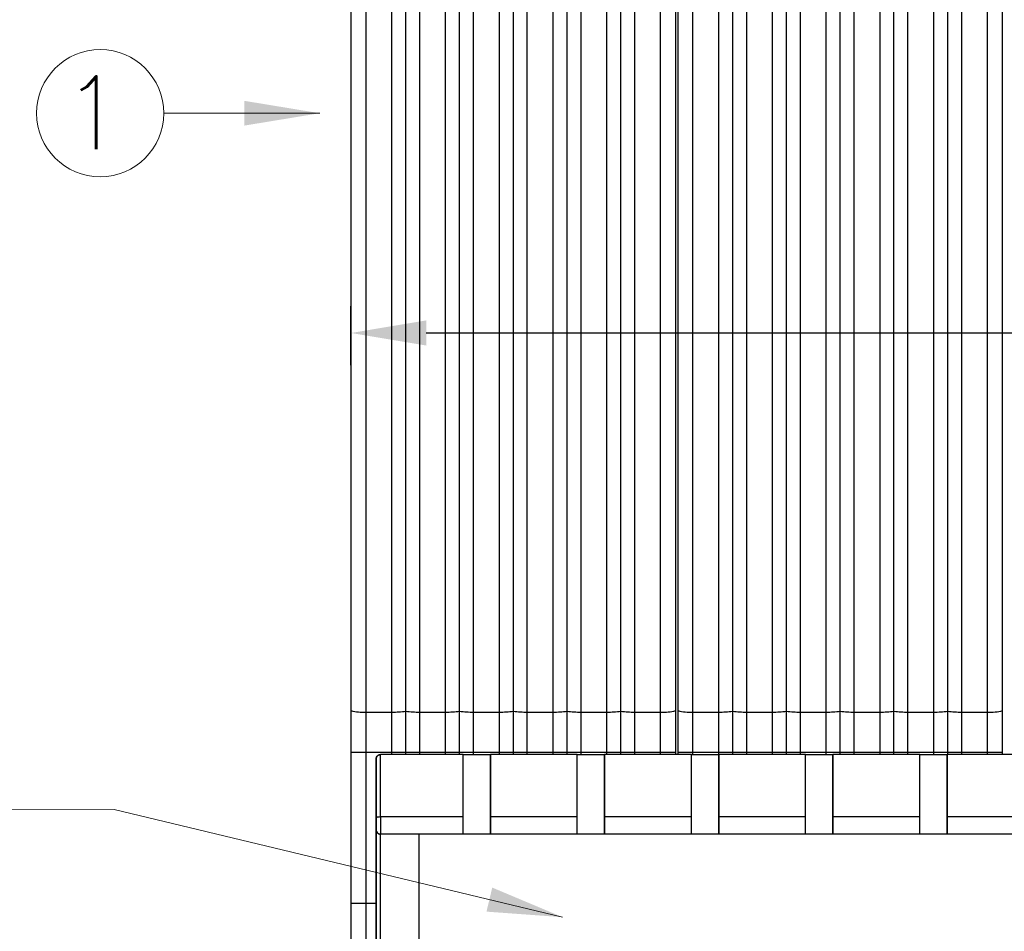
# Model space of a CAD drawing. Header units: millimetres. Extents: x 14 to 338, y 9 to 236.
# Tile 5 of 24: x 47 to 92, y 123 to 165. Entities that reach past the tile are written whole.
import ezdxf

# ---------------------------------------------------------------- set-up
doc = ezdxf.new("R2010")
doc.units = ezdxf.units.MM
doc.layers.add('DIM1', color=5, linetype='Continuous', lineweight=9)
doc.layers.add('PAD', color=86, linetype='Continuous', lineweight=0)
doc.styles.add('ROMANS', font='romans.shx', dxfattribs={"height": 3.5})
doc.styles.get("Standard").update_dxf_attribs({"font": 'arial.ttf'})
doc.dimstyles.new('ISO-25', dxfattribs={"dimtxt": 2.5, "dimasz": 3.5, "dimexe": 1.25, "dimexo": 0.625, "dimtad": 1, "dimtxsty": 'Standard', "dimcen": -2.5, "dimadec": 0, "dimazin": 0, "dimtfac": 1, "dimtmove": 0, "dimatfit": 3, "dimfxl": 1, "dimarcsym": 0})
doc.dimstyles.get("Standard").update_dxf_attribs({"dimtxt": 0.18, "dimasz": 0.18, "dimexe": 0.18, "dimexo": 0.0625, "dimgap": 0.09, "dimtad": 0, "dimtih": 1, "dimtoh": 1, "dimdec": 4, "dimzin": 0, "dimdsep": 46, "dimtxsty": 'Standard', "dimcen": 0.09, "dimadec": 0, "dimazin": 0, "dimtfac": 1, "dimtdec": 4, "dimtofl": 0, "dimtmove": 0, "dimatfit": 3, "dimfxl": 1, "dimtolj": 1, "dimtzin": 0, "dimarcsym": 0})

# ---------------------------------------------------------------- blocks, each defined once
blk = doc.blocks.new('*D25')
at = {"layer": 'Defpoints', "color": 0}
for p in [(153.082, 150.351), (61.982, 148.225), (153.082, 148.225)]:
    blk.add_point(p, dxfattribs=at)
at = {"layer": 'PAD', "color": 0, "lineweight": -2}
for p, q in [((61.982, 148.85), (61.982, 151.601)), ((153.082, 148.85), (153.082, 151.601)), ((65.482, 150.351), (149.582, 150.351)), ((153.082, 150.351), (165.536, 150.351))]:
    blk.add_line(p, q, dxfattribs=at)
at = {"layer": 'PAD', "color": 0}
for points in [[(65.482, 150.935), (65.482, 149.768), (61.982, 150.351)], [(149.582, 149.768), (149.582, 150.935), (153.082, 150.351)]]:
    blk.add_solid(points, dxfattribs=at)
at = {"layer": 'PAD', "color": 0, "insert": (161.908, 152.477), "char_height": 2.5, "attachment_point": 5}
blk.add_mtext('91,1', dxfattribs=at)

msp = doc.modelspace()

# ---------------------------------------------------------------- linework, layer by layer
at = {"color": 7, "linetype": 'Continuous', "lineweight": 25}
for p, q in [((63.155, 130.539), (63.155, 127.792)), ((63.155, 130.539), (63.155, 130.539)), ((63.155, 120.47), (63.155, 130.539)), ((63.355, 127.839), (63.355, 130.739)), ((67.195, 130.739), (63.355, 130.739)), ((67.195, 127.839), (67.195, 130.739)), ((67.195, 130.739), (68.465, 130.739)), ((68.465, 130.739), (68.465, 127.839)), ((68.465, 127.039), (68.465, 130.739)), ((72.505, 130.739), (68.465, 130.739)), ((72.505, 127.839), (72.505, 130.739)), ((72.505, 130.739), (73.775, 130.739)), ((73.775, 130.739), (73.775, 127.839)), ((73.775, 127.039), (73.775, 130.739)), ((77.815, 130.739), (73.775, 130.739)), ((77.815, 127.839), (77.815, 130.739)), ((77.815, 130.739), (79.085, 130.739)), ((83.125, 130.739), (79.085, 130.739)), ((79.085, 130.739), (79.085, 127.839)), ((79.085, 127.039), (79.085, 130.739)), ((83.125, 127.839), (83.125, 130.739)), ((83.125, 130.739), (84.395, 130.739)), ((84.395, 130.739), (84.395, 127.839)), ((84.395, 127.039), (84.395, 130.739)), ((88.435, 130.739), (84.395, 130.739)), ((88.435, 127.839), (88.435, 130.739)), ((88.435, 130.739), (89.705, 130.739)), ((93.745, 130.739), (89.705, 130.739)), ((89.705, 130.739), (89.705, 127.839)), ((89.705, 127.039), (89.705, 130.739)), ((63.155, 127.792), (63.155, 127.239)), ((63.355, 127.839), (63.355, 127.039)), ((67.195, 127.839), (63.355, 127.839)), ((67.195, 127.039), (67.195, 127.839)), ((68.465, 127.839), (68.465, 127.039)), ((72.505, 127.839), (68.465, 127.839)), ((72.505, 127.039), (72.505, 127.839)), ((77.815, 127.839), (73.775, 127.839)), ((73.775, 127.839), (73.775, 127.039)), ((77.815, 127.039), (77.815, 127.839)), ((83.125, 127.839), (79.085, 127.839)), ((79.085, 127.839), (79.085, 127.039)), ((83.125, 127.039), (83.125, 127.839)), ((84.395, 127.839), (84.395, 127.039)), ((88.435, 127.839), (84.395, 127.839)), ((88.435, 127.039), (88.435, 127.839)), ((93.745, 127.839), (89.705, 127.839)), ((89.705, 127.839), (89.705, 127.039)), ((63.155, 127.239), (63.155, 127.239)), ((63.155, 127.239), (63.155, 119.589)), ((67.195, 127.039), (63.355, 127.039)), ((63.355, 119.589), (63.355, 127.039)), ((65.155, 119.589), (65.155, 127.039)), ((68.465, 127.039), (67.195, 127.039)), ((68.465, 127.039), (68.465, 127.039)), ((72.505, 127.039), (68.465, 127.039)), ((73.775, 127.039), (72.505, 127.039)), ((77.815, 127.039), (73.775, 127.039)), ((73.775, 127.039), (73.775, 127.039)), ((79.085, 127.039), (77.815, 127.039)), ((83.125, 127.039), (79.085, 127.039)), ((79.085, 127.039), (79.085, 127.039)), ((84.395, 127.039), (83.125, 127.039)), ((84.395, 127.039), (84.395, 127.039)), ((88.435, 127.039), (84.395, 127.039)), ((89.705, 127.039), (88.435, 127.039)), ((89.705, 127.039), (89.705, 127.039)), ((93.745, 127.039), (89.705, 127.039))]:
    msp.add_line(p, q, dxfattribs=at)
for points, knots in [([(63.155, 130.539), (63.158, 130.567), (63.165, 130.624), (63.218, 130.691), (63.286, 130.732), (63.333, 130.736), (63.355, 130.739)], [0, 0, 0, 0, 0.289929, 0.588565, 0.806253, 1, 1, 1, 1]), ([(63.355, 130.739), (63.336, 130.737), (63.296, 130.734), (63.241, 130.707), (63.193, 130.663), (63.161, 130.604), (63.157, 130.56), (63.155, 130.539)], [0, 0, 0, 0, 0.146754, 0.316126, 0.510248, 0.757793, 1, 1, 1, 1]), ([(63.355, 127.839), (63.336, 127.838), (63.298, 127.838), (63.243, 127.832), (63.195, 127.822), (63.161, 127.808), (63.157, 127.797), (63.155, 127.792)], [0, 0, 0, 0, 0.174554, 0.363233, 0.559354, 0.787661, 1, 1, 1, 1]), ([(63.155, 127.239), (63.158, 127.211), (63.165, 127.155), (63.211, 127.093), (63.265, 127.058), (63.31, 127.042), (63.34, 127.04), (63.355, 127.039)], [0, 0, 0, 0, 0.3101202, 0.6161208, 0.7588957, 0.8860224, 1, 1, 1, 1]), ([(63.355, 127.039), (63.336, 127.04), (63.296, 127.044), (63.241, 127.071), (63.193, 127.115), (63.161, 127.173), (63.157, 127.217), (63.155, 127.239)], [0, 0, 0, 0, 0.1467542, 0.3161257, 0.5102478, 0.7577933, 1, 1, 1, 1])]:
    msp.add_open_spline(points, degree=3, knots=knots, dxfattribs=at)
at = {"layer": 'DIM1', "linetype": 'Continuous', "lineweight": 25}
for p, q in [((61.982, 193.13), (61.982, 132.789)), ((62.682, 132.721), (62.682, 193.062)), ((63.882, 132.721), (63.882, 193.062)), ((64.532, 132.764), (64.532, 193.105)), ((65.182, 132.721), (65.182, 193.062)), ((66.382, 132.721), (66.382, 193.062)), ((67.032, 132.764), (67.032, 193.105)), ((67.682, 132.721), (67.682, 193.062)), ((68.882, 132.721), (68.882, 193.062)), ((69.532, 132.764), (69.532, 193.105)), ((70.182, 132.721), (70.182, 193.062)), ((71.382, 132.721), (71.382, 193.062)), ((72.032, 132.764), (72.032, 193.105)), ((72.682, 132.721), (72.682, 193.062)), ((73.882, 132.721), (73.882, 193.062)), ((74.532, 132.764), (74.532, 193.105)), ((75.182, 132.721), (75.182, 193.062)), ((76.382, 132.721), (76.382, 193.062)), ((77.082, 132.789), (77.082, 193.13)), ((77.182, 193.13), (77.182, 132.789)), ((77.882, 132.721), (77.882, 193.062)), ((79.082, 132.721), (79.082, 193.062)), ((79.732, 132.764), (79.732, 193.105)), ((80.382, 132.721), (80.382, 193.062)), ((81.582, 132.721), (81.582, 193.062)), ((82.232, 132.764), (82.232, 193.105)), ((82.882, 132.721), (82.882, 193.062)), ((84.082, 132.721), (84.082, 193.062)), ((84.732, 132.764), (84.732, 193.105)), ((85.382, 132.721), (85.382, 193.062)), ((86.582, 132.721), (86.582, 193.062)), ((87.232, 132.764), (87.232, 193.105)), ((87.882, 132.721), (87.882, 193.062)), ((89.082, 132.721), (89.082, 193.062)), ((89.732, 132.764), (89.732, 193.105)), ((90.382, 132.721), (90.382, 193.062)), ((91.582, 132.721), (91.582, 193.062)), ((92.282, 132.789), (92.282, 193.13)), ((61.982, 132.789), (61.982, 130.847)), ((77.082, 130.847), (77.082, 132.789)), ((77.182, 132.789), (77.182, 130.847)), ((92.282, 130.847), (92.282, 132.789)), ((62.682, 132.721), (63.882, 132.721)), ((62.682, 130.847), (62.682, 132.721)), ((63.882, 130.847), (63.882, 132.721)), ((64.532, 130.847), (64.532, 132.764)), ((65.182, 132.721), (66.382, 132.721)), ((65.182, 130.847), (65.182, 132.721)), ((66.382, 130.847), (66.382, 132.721)), ((67.032, 130.847), (67.032, 132.764)), ((67.682, 132.721), (68.882, 132.721)), ((67.682, 130.847), (67.682, 132.721)), ((68.882, 130.847), (68.882, 132.721)), ((69.532, 130.847), (69.532, 132.764)), ((70.182, 132.721), (71.382, 132.721)), ((70.182, 130.847), (70.182, 132.721)), ((71.382, 130.847), (71.382, 132.721)), ((72.032, 130.847), (72.032, 132.764)), ((72.682, 132.721), (73.882, 132.721)), ((72.682, 130.847), (72.682, 132.721)), ((73.882, 130.847), (73.882, 132.721)), ((74.532, 130.847), (74.532, 132.764)), ((75.182, 132.721), (76.382, 132.721)), ((75.182, 130.847), (75.182, 132.721)), ((76.382, 130.847), (76.382, 132.721)), ((77.882, 132.721), (79.082, 132.721)), ((77.882, 130.847), (77.882, 132.721)), ((79.082, 130.847), (79.082, 132.721)), ((79.732, 130.847), (79.732, 132.764)), ((80.382, 132.721), (81.582, 132.721)), ((80.382, 130.847), (80.382, 132.721)), ((81.582, 130.847), (81.582, 132.721)), ((82.232, 130.847), (82.232, 132.764)), ((82.882, 132.721), (84.082, 132.721)), ((82.882, 130.847), (82.882, 132.721)), ((84.082, 130.847), (84.082, 132.721)), ((84.732, 130.847), (84.732, 132.764)), ((85.382, 132.721), (86.582, 132.721)), ((85.382, 130.847), (85.382, 132.721)), ((86.582, 130.847), (86.582, 132.721)), ((87.232, 130.847), (87.232, 132.764)), ((87.882, 132.721), (89.082, 132.721)), ((87.882, 130.847), (87.882, 132.721)), ((89.082, 130.847), (89.082, 132.721)), ((89.732, 130.847), (89.732, 132.764)), ((90.382, 132.721), (91.582, 132.721)), ((90.382, 130.847), (90.382, 132.721)), ((91.582, 130.847), (91.582, 132.721)), ((61.982, 130.847), (61.982, 123.829)), ((61.982, 130.847), (62.035, 130.847)), ((62.035, 130.847), (62.187, 130.847)), ((62.187, 130.847), (62.414, 130.847)), ((62.414, 130.847), (62.682, 130.847)), ((62.682, 130.847), (63.882, 130.847)), ((62.682, 123.829), (62.682, 130.847)), ((63.882, 130.739), (63.882, 130.847)), ((63.882, 130.847), (63.986, 130.847)), ((63.986, 130.847), (64.087, 130.847)), ((64.087, 130.847), (64.184, 130.847)), ((64.184, 130.847), (64.275, 130.847)), ((64.275, 130.847), (64.356, 130.847)), ((64.356, 130.847), (64.427, 130.847)), ((64.427, 130.847), (64.486, 130.847)), ((64.486, 130.847), (64.532, 130.847)), ((64.532, 130.739), (64.532, 130.847)), ((64.532, 130.847), (64.578, 130.847)), ((64.578, 130.847), (64.637, 130.847)), ((64.637, 130.847), (64.708, 130.847)), ((64.708, 130.847), (64.79, 130.847)), ((64.79, 130.847), (64.88, 130.847)), ((64.88, 130.847), (64.977, 130.847)), ((64.977, 130.847), (65.078, 130.847)), ((65.078, 130.847), (65.182, 130.847)), ((65.182, 130.847), (66.382, 130.847)), ((65.182, 130.739), (65.182, 130.847)), ((66.382, 130.739), (66.382, 130.847)), ((66.382, 130.847), (66.486, 130.847)), ((66.486, 130.847), (66.587, 130.847)), ((66.587, 130.847), (66.684, 130.847)), ((66.684, 130.847), (66.775, 130.847)), ((66.775, 130.847), (66.856, 130.847)), ((66.856, 130.847), (66.927, 130.847)), ((66.927, 130.847), (66.986, 130.847)), ((66.986, 130.847), (67.032, 130.847)), ((67.032, 130.739), (67.032, 130.847)), ((67.032, 130.847), (67.078, 130.847)), ((67.078, 130.847), (67.137, 130.847)), ((67.137, 130.847), (67.208, 130.847)), ((67.208, 130.847), (67.29, 130.847)), ((67.29, 130.847), (67.38, 130.847)), ((67.38, 130.847), (67.477, 130.847)), ((67.477, 130.847), (67.578, 130.847)), ((67.578, 130.847), (67.682, 130.847)), ((67.682, 130.847), (68.882, 130.847)), ((67.682, 130.739), (67.682, 130.847)), ((68.882, 130.739), (68.882, 130.847)), ((68.882, 130.847), (68.986, 130.847)), ((68.986, 130.847), (69.087, 130.847)), ((69.087, 130.847), (69.184, 130.847)), ((69.184, 130.847), (69.275, 130.847)), ((69.275, 130.847), (69.356, 130.847)), ((69.356, 130.847), (69.427, 130.847)), ((69.427, 130.847), (69.486, 130.847)), ((69.486, 130.847), (69.532, 130.847)), ((69.532, 130.739), (69.532, 130.847)), ((69.532, 130.847), (69.578, 130.847)), ((69.578, 130.847), (69.637, 130.847)), ((69.637, 130.847), (69.708, 130.847)), ((69.708, 130.847), (69.79, 130.847)), ((69.79, 130.847), (69.88, 130.847)), ((69.88, 130.847), (69.977, 130.847)), ((69.977, 130.847), (70.078, 130.847)), ((70.078, 130.847), (70.182, 130.847)), ((70.182, 130.847), (71.382, 130.847)), ((70.182, 130.739), (70.182, 130.847)), ((71.382, 130.739), (71.382, 130.847)), ((71.382, 130.847), (71.486, 130.847)), ((71.486, 130.847), (71.587, 130.847)), ((71.587, 130.847), (71.684, 130.847)), ((71.684, 130.847), (71.775, 130.847)), ((71.775, 130.847), (71.856, 130.847)), ((71.856, 130.847), (71.927, 130.847)), ((71.927, 130.847), (71.986, 130.847)), ((71.986, 130.847), (72.032, 130.847)), ((72.032, 130.739), (72.032, 130.847)), ((72.032, 130.847), (72.078, 130.847)), ((72.078, 130.847), (72.137, 130.847)), ((72.137, 130.847), (72.208, 130.847)), ((72.208, 130.847), (72.29, 130.847)), ((72.29, 130.847), (72.38, 130.847)), ((72.38, 130.847), (72.477, 130.847)), ((72.477, 130.847), (72.578, 130.847)), ((72.578, 130.847), (72.682, 130.847)), ((72.682, 130.847), (73.882, 130.847)), ((72.682, 130.739), (72.682, 130.847)), ((73.882, 130.739), (73.882, 130.847)), ((73.882, 130.847), (73.986, 130.847)), ((73.986, 130.847), (74.087, 130.847)), ((74.087, 130.847), (74.184, 130.847)), ((74.184, 130.847), (74.275, 130.847)), ((74.275, 130.847), (74.356, 130.847)), ((74.356, 130.847), (74.427, 130.847)), ((74.427, 130.847), (74.486, 130.847)), ((74.486, 130.847), (74.532, 130.847)), ((74.532, 130.739), (74.532, 130.847)), ((74.532, 130.847), (74.578, 130.847)), ((74.578, 130.847), (74.637, 130.847)), ((74.637, 130.847), (74.708, 130.847)), ((74.708, 130.847), (74.79, 130.847)), ((74.79, 130.847), (74.88, 130.847)), ((74.88, 130.847), (74.977, 130.847)), ((74.977, 130.847), (75.078, 130.847)), ((75.078, 130.847), (75.182, 130.847)), ((75.182, 130.847), (76.382, 130.847)), ((75.182, 130.739), (75.182, 130.847)), ((76.382, 130.739), (76.382, 130.847)), ((76.382, 130.847), (76.65, 130.847)), ((76.65, 130.847), (76.877, 130.847)), ((76.877, 130.847), (77.029, 130.847)), ((77.029, 130.847), (77.082, 130.847)), ((77.082, 130.739), (77.082, 130.847)), ((77.182, 130.847), (77.182, 130.739)), ((77.182, 130.847), (77.235, 130.847)), ((77.235, 130.847), (77.387, 130.847)), ((77.387, 130.847), (77.614, 130.847)), ((77.614, 130.847), (77.882, 130.847)), ((77.882, 130.847), (79.082, 130.847)), ((77.882, 130.739), (77.882, 130.847)), ((79.082, 130.739), (79.082, 130.847)), ((79.082, 130.847), (79.186, 130.847)), ((79.186, 130.847), (79.287, 130.847)), ((79.287, 130.847), (79.384, 130.847)), ((79.384, 130.847), (79.475, 130.847)), ((79.475, 130.847), (79.556, 130.847)), ((79.556, 130.847), (79.627, 130.847)), ((79.627, 130.847), (79.686, 130.847)), ((79.686, 130.847), (79.732, 130.847)), ((79.732, 130.739), (79.732, 130.847)), ((79.732, 130.847), (79.778, 130.847)), ((79.778, 130.847), (79.837, 130.847)), ((79.837, 130.847), (79.908, 130.847)), ((79.908, 130.847), (79.99, 130.847)), ((79.99, 130.847), (80.08, 130.847)), ((80.08, 130.847), (80.177, 130.847)), ((80.177, 130.847), (80.278, 130.847)), ((80.278, 130.847), (80.382, 130.847)), ((80.382, 130.847), (81.582, 130.847)), ((80.382, 130.739), (80.382, 130.847)), ((81.582, 130.739), (81.582, 130.847)), ((81.582, 130.847), (81.686, 130.847)), ((81.686, 130.847), (81.787, 130.847)), ((81.787, 130.847), (81.884, 130.847)), ((81.884, 130.847), (81.975, 130.847)), ((81.975, 130.847), (82.056, 130.847)), ((82.056, 130.847), (82.127, 130.847)), ((82.127, 130.847), (82.186, 130.847)), ((82.186, 130.847), (82.232, 130.847)), ((82.232, 130.739), (82.232, 130.847)), ((82.232, 130.847), (82.278, 130.847)), ((82.278, 130.847), (82.337, 130.847)), ((82.337, 130.847), (82.408, 130.847)), ((82.408, 130.847), (82.49, 130.847)), ((82.49, 130.847), (82.58, 130.847)), ((82.58, 130.847), (82.677, 130.847)), ((82.677, 130.847), (82.778, 130.847)), ((82.778, 130.847), (82.882, 130.847)), ((82.882, 130.847), (84.082, 130.847)), ((82.882, 130.739), (82.882, 130.847)), ((84.082, 130.739), (84.082, 130.847)), ((84.082, 130.847), (84.186, 130.847)), ((84.186, 130.847), (84.287, 130.847)), ((84.287, 130.847), (84.384, 130.847)), ((84.384, 130.847), (84.475, 130.847)), ((84.475, 130.847), (84.556, 130.847)), ((84.556, 130.847), (84.627, 130.847)), ((84.627, 130.847), (84.686, 130.847)), ((84.686, 130.847), (84.732, 130.847)), ((84.732, 130.739), (84.732, 130.847)), ((84.732, 130.847), (84.778, 130.847)), ((84.778, 130.847), (84.837, 130.847)), ((84.837, 130.847), (84.908, 130.847)), ((84.908, 130.847), (84.99, 130.847)), ((84.99, 130.847), (85.08, 130.847)), ((85.08, 130.847), (85.177, 130.847)), ((85.177, 130.847), (85.278, 130.847)), ((85.278, 130.847), (85.382, 130.847)), ((85.382, 130.847), (86.582, 130.847)), ((85.382, 130.739), (85.382, 130.847)), ((86.582, 130.739), (86.582, 130.847)), ((86.582, 130.847), (86.686, 130.847)), ((86.686, 130.847), (86.787, 130.847)), ((86.787, 130.847), (86.884, 130.847)), ((86.884, 130.847), (86.975, 130.847)), ((86.975, 130.847), (87.056, 130.847)), ((87.056, 130.847), (87.127, 130.847)), ((87.127, 130.847), (87.186, 130.847)), ((87.186, 130.847), (87.232, 130.847)), ((87.232, 130.739), (87.232, 130.847)), ((87.232, 130.847), (87.278, 130.847)), ((87.278, 130.847), (87.337, 130.847)), ((87.337, 130.847), (87.408, 130.847)), ((87.408, 130.847), (87.49, 130.847)), ((87.49, 130.847), (87.58, 130.847)), ((87.58, 130.847), (87.677, 130.847)), ((87.677, 130.847), (87.778, 130.847)), ((87.778, 130.847), (87.882, 130.847)), ((87.882, 130.847), (89.082, 130.847)), ((87.882, 130.739), (87.882, 130.847)), ((89.082, 130.739), (89.082, 130.847)), ((89.082, 130.847), (89.186, 130.847)), ((89.186, 130.847), (89.287, 130.847)), ((89.287, 130.847), (89.384, 130.847)), ((89.384, 130.847), (89.475, 130.847)), ((89.475, 130.847), (89.556, 130.847)), ((89.556, 130.847), (89.627, 130.847)), ((89.627, 130.847), (89.686, 130.847)), ((89.686, 130.847), (89.732, 130.847)), ((89.732, 130.739), (89.732, 130.847)), ((89.732, 130.847), (89.778, 130.847)), ((89.778, 130.847), (89.837, 130.847)), ((89.837, 130.847), (89.908, 130.847)), ((89.908, 130.847), (89.99, 130.847)), ((89.99, 130.847), (90.08, 130.847)), ((90.08, 130.847), (90.177, 130.847)), ((90.177, 130.847), (90.278, 130.847)), ((90.278, 130.847), (90.382, 130.847)), ((90.382, 130.847), (91.582, 130.847)), ((90.382, 130.739), (90.382, 130.847)), ((91.582, 130.739), (91.582, 130.847)), ((91.582, 130.847), (91.85, 130.847)), ((91.85, 130.847), (92.077, 130.847)), ((92.077, 130.847), (92.229, 130.847)), ((92.229, 130.847), (92.282, 130.847)), ((92.282, 130.739), (92.282, 130.847)), ((61.982, 123.829), (61.982, 120.47)), ((61.982, 123.829), (62.035, 123.829)), ((62.035, 123.829), (62.187, 123.829)), ((62.187, 123.829), (62.414, 123.829)), ((62.414, 123.829), (62.682, 123.829)), ((62.682, 120.47), (62.682, 123.829)), ((62.682, 123.829), (63.155, 123.829))]:
    msp.add_line(p, q, dxfattribs=at)
for centre, radius, start, end in [((62.509, 134.574), 1.861, 253.5633, 275.3441), ((76.555, 134.574), 1.861, 264.6559, 286.4367), ((77.709, 134.574), 1.861, 253.5633, 275.3441), ((91.755, 134.574), 1.861, 264.6559, 286.4367), ((63.973, 136.302), 3.582, 268.5454, 278.9795), ((65.091, 136.302), 3.582, 261.0205, 271.4546), ((66.473, 136.302), 3.582, 268.5454, 278.9795), ((67.591, 136.302), 3.582, 261.0205, 271.4546), ((68.973, 136.302), 3.582, 268.5454, 278.9795), ((70.091, 136.302), 3.582, 261.0205, 271.4546), ((71.473, 136.302), 3.582, 268.5454, 278.9795), ((72.591, 136.302), 3.582, 261.0205, 271.4546), ((73.973, 136.302), 3.582, 268.5454, 278.9795), ((75.091, 136.302), 3.582, 261.0205, 271.4546), ((79.173, 136.302), 3.582, 268.5454, 278.9795), ((80.291, 136.302), 3.582, 261.0205, 271.4546), ((81.673, 136.302), 3.582, 268.5454, 278.9795), ((82.791, 136.302), 3.582, 261.0205, 271.4546), ((84.173, 136.302), 3.582, 268.5454, 278.9795), ((85.291, 136.302), 3.582, 261.0205, 271.4546), ((86.673, 136.302), 3.582, 268.5454, 278.9795), ((87.791, 136.302), 3.582, 261.0205, 271.4546), ((89.173, 136.302), 3.582, 268.5454, 278.9795), ((90.291, 136.302), 3.582, 261.0205, 271.4546)]:
    msp.add_arc(centre, radius, start, end, dxfattribs=at)
at = {"layer": 'PAD', "lineweight": 0}
msp.add_circle((50.322, 160.573), 2.957, dxfattribs=at)

# ---------------------------------------------------------------- texts
at = {"layer": 'PAD', "lineweight": 0, "style": 'ROMANS'}
msp.add_text('1', height=3.38, dxfattribs=at).set_placement((48.547, 158.903))

# ---------------------------------------------------------------- dimensions: what is measured, and where the dimension line sits
at = {"layer": 'PAD'}
dim = msp.add_linear_dim(base=(153.082, 150.351), p1=(61.982, 148.225), p2=(153.082, 148.225), dimstyle='ISO-25', dxfattribs=at)
dim.commit()
dim.dimension.update_dxf_attribs({"geometry": '*D25', "text_midpoint": (161.908, 150.351), "dimtype": 160})

# ---------------------------------------------------------------- leaders
at = {"layer": 'PAD', "lineweight": 0}
for points in [[(60.528, 160.573), (53.28, 160.573)], [(71.821, 123.178), (50.974, 128.181), (44.697, 128.161)]]:
    msp.add_leader(points, dimstyle='Standard', override={"dimasz": 3.5, "dimexe": 5.346, "dimexo": 1.85625, "dimgap": 0.09, "dimtad": 0, "dimtih": 1, "dimtoh": 1, "dimdec": 4, "dimdsep": 0, "dimtxsty": 'ROMANS', "dimcen": 2.673, "dimtdec": 4, "dimlwd": 0, "dimlwe": 0}, dxfattribs=at)

doc.saveas('drawing.dxf')
